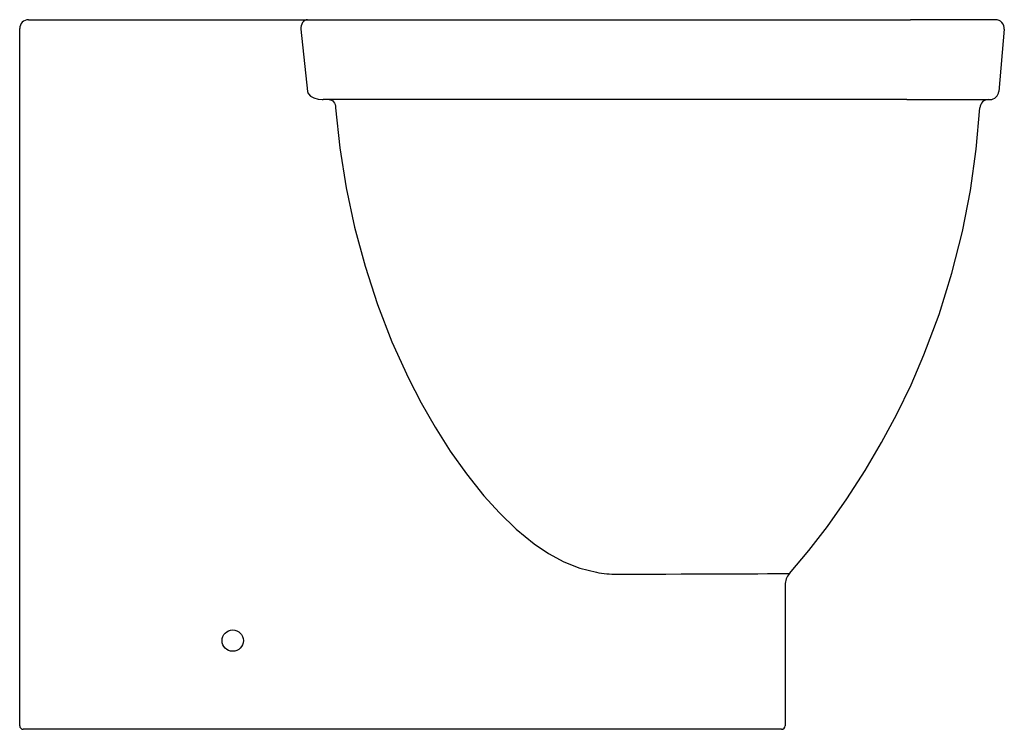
# Model space of a CAD drawing. Header units: millimetres. Extents: x 0 to 0.555, y 0 to 0.4.
import ezdxf

# ---------------------------------------------------------------- set-up
doc = ezdxf.new("R2010")
doc.units = ezdxf.units.MM
doc.layers.add('BLOCKS', color=3, linetype='Continuous')

msp = doc.modelspace()

# ---------------------------------------------------------------- linework, layer by layer
at = {"layer": 'BLOCKS'}
for p, q in [((0.005000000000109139, 0.3999999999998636), (0.1534618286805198, 0.3999999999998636)), ((0.1534618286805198, 0.3999999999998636), (0.1620500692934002, 0.3999999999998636)), ((0.1620500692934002, 0.3999999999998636), (0.168410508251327, 0.3999999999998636)), ((0.168410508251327, 0.3999999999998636), (0.5017616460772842, 0.3999999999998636)), ((0.5495434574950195, 0.3999999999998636), (0.5017616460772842, 0.3999999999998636)), ((0, 0.001999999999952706), (0, 0.3949999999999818)), ((0.1583185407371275, 0.3945642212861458), (0.1620371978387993, 0.3595642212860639)), ((0.5545244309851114, 0.3945642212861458), (0.5514623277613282, 0.3595642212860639)), ((0.1704197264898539, 0.3550055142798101), (0.1708524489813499, 0.3550000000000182)), ((0.4995855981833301, 0.3550000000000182), (0.1708524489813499, 0.3550000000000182)), ((0.4995855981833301, 0.3550000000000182), (0.5464813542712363, 0.3550000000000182)), ((0.4310630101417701, 0.08125589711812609), (0.4310630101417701, 0.001999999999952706)), ((0.3234923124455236, 0), (0.002000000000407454, 0)), ((0.3360707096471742, 0), (0.3234923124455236, 0)), ((0.4290630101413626, 0), (0.3360707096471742, 0))]:
    msp.add_line(p, q, dxfattribs=at)
at = {"layer": 'BLOCKS', "flags": 128}
for points in [[(0.1620500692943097, 0.4000000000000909), (0.1612792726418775, 0.3998929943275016), (0.160541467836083, 0.399576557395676), (0.1598682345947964, 0.3990642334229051), (0.1592883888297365, 0.3983779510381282), (0.1588267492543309, 0.39754708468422), (0.1585030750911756, 0.3966071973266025), (0.1583312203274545, 0.3955985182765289), (0.1583185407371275, 0.3945642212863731)], [(0.1620371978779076, 0.3595642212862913), (0.1624828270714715, 0.3583479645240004), (0.1626170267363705, 0.3581385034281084), (0.1638042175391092, 0.3569333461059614), (0.1655831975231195, 0.3559463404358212), (0.1681174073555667, 0.3552304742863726), (0.1704197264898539, 0.3550055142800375)], [(0.1743591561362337, 0.3550000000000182), (0.1750318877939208, 0.3549114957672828), (0.1756808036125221, 0.3546491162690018), (0.176282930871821, 0.3542221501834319), (0.1768169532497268, 0.3536457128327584), (0.1772639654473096, 0.35294021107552), (0.1776081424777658, 0.3521306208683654), (0.1778372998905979, 0.3512456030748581), (0.1779433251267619, 0.3503164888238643)], [(0.1779433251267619, 0.3503164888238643), (0.180321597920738, 0.3276955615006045), (0.1838860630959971, 0.3052856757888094), (0.188608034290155, 0.2830926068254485), (0.1944990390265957, 0.2611211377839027), (0.2015300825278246, 0.2395358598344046), (0.2096691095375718, 0.2184826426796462), (0.218940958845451, 0.1979792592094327), (0.2261300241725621, 0.1839686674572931), (0.2339354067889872, 0.1702609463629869), (0.2424067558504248, 0.1568778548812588), (0.2515618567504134, 0.1439352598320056), (0.2613926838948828, 0.1316280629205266), (0.270171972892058, 0.1219364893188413), (0.2795919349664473, 0.1128572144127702), (0.2897587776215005, 0.1045685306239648), (0.2978389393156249, 0.09911826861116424), (0.306376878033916, 0.09449744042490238), (0.3154301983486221, 0.09087911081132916), (0.3247845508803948, 0.08849676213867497)], [(0.4335143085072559, 0.08781463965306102), (0.4444491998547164, 0.1008815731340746), (0.454876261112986, 0.1143567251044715), (0.4658906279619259, 0.1298795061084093), (0.4762218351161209, 0.1458651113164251), (0.4854584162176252, 0.1615797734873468), (0.4940366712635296, 0.1776632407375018), (0.5019933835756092, 0.1942037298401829), (0.5092536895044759, 0.2110615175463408), (0.5177780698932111, 0.233842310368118), (0.525037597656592, 0.2570766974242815), (0.531000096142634, 0.2806580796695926), (0.5354950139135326, 0.3036821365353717), (0.5387543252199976, 0.3269307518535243), (0.540785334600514, 0.350302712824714)], [(0.3364595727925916, 0.08746519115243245), (0.345738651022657, 0.08748972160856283), (0.3549078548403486, 0.08751590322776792), (0.3638723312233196, 0.08754322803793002), (0.3725372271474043, 0.08757118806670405), (0.3808885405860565, 0.08759955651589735), (0.388877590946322, 0.08762802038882), (0.3964226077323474, 0.08765615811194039), (0.403441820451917, 0.08768354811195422), (0.4099178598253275, 0.08771033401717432), (0.4158206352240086, 0.08773626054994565), (0.4210858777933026, 0.08776045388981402), (0.4256493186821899, 0.08778204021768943), (0.4270045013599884, 0.0877892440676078), (0.4293154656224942, 0.08779840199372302), (0.4310932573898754, 0.08780539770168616), (0.4323909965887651, 0.08781038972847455), (0.4332323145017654, 0.08781358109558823), (0.4335143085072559, 0.08781463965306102)]]:
    msp.add_lwpolyline(points, dxfattribs=at)
at = {"layer": 'BLOCKS'}
msp.add_circle((0.1199999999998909, 0.04999999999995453), 0.006000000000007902, dxfattribs=at)
for centre, radius, start, end in [((0.005000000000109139, 0.3949999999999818), 0.005000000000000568, 90, 180), ((0.5495434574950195, 0.3949999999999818), 0.005000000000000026, 354.9999999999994, 90), ((0.5457761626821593, 0.3499999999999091), 0.005, 90, 176.529043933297), ((0.5464813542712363, 0.3599999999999), 0.005000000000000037, 270, 354.9999999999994), ((0.3362722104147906, 0.15192772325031), 0.06446280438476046, 259.7347172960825, 270.1665315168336), ((0.4410630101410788, 0.08125589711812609), 0.01, 139.0140262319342, 180), ((0.002000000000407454, 0.001999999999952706), 0.001999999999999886, 180, 270), ((0.4290630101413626, 0.001999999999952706), 0.002000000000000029, 270, 7.016477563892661e-15)]:
    msp.add_arc(centre, radius, start, end, dxfattribs=at)

doc.saveas('drawing.dxf')
